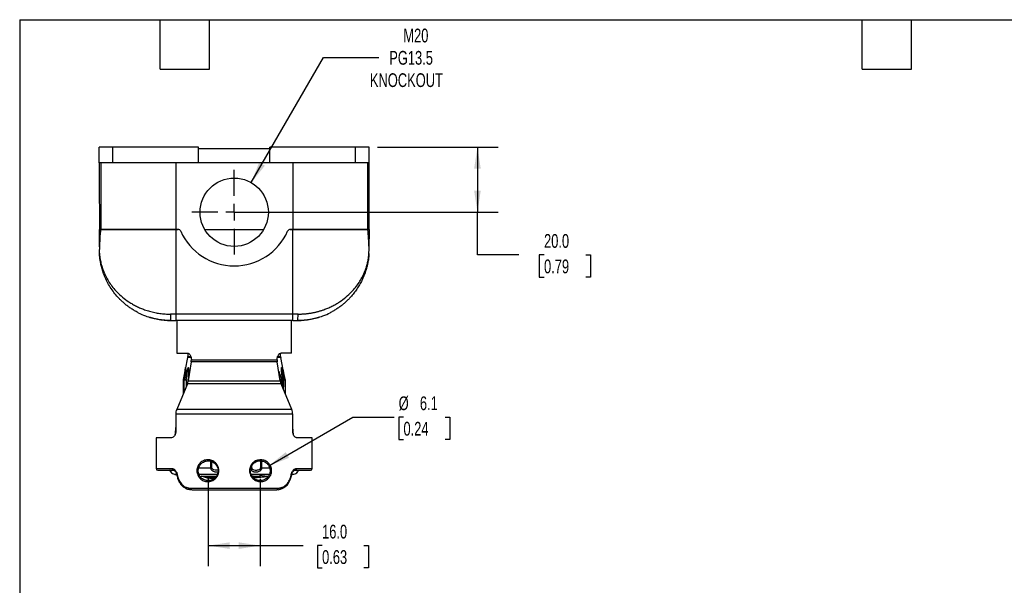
# Model space of a CAD drawing. Header units: millimetres. Extents: x 13 to 546, y 13 to 419.
# Tile 13 of 19: x 13 to 316, y 245 to 419. Entities that reach past the tile are written whole.
import ezdxf

# ---------------------------------------------------------------- set-up
doc = ezdxf.new("R2010")
doc.units = ezdxf.units.MM
doc.header["$LTSCALE"] = 2
doc.linetypes.add('SLD-Center', pattern=[19.05, 15.24, -1.27, 1.27, -1.27])
doc.linetypes.add('SLD-Solid', pattern=[0])
doc.layers.add('CENTER', color=40, linetype='SLD-Center')
doc.layers.add('DIMENSIONS', color=140, linetype='SLD-Solid', lineweight=25)
doc.layers.add('TEXT', color=140, linetype='SLD-Solid', lineweight=25)
doc.styles.add('SLDTEXTSTYLE0', font='TXT', dxfattribs={"width": 0.7})
doc.dimstyles.new('SLDDIMSTYLE0', dxfattribs={"dimtxt": 4.316016, "dimasz": 6.604, "dimexe": 0, "dimexo": 0.0625, "dimgap": 1.079004, "dimtad": 0, "dimtih": 1, "dimtoh": 1, "dimrnd": 1e-09, "dimzin": 4, "dimdsep": 46, "dimtxsty": 'SLDTEXTSTYLE0', "dimsah": 1, "dimcen": 0.09, "dimadec": 0, "dimazin": 1, "dimtfac": 1, "dimtofl": 0, "dimtmove": 0, "dimatfit": 3, "dimfxl": 0, "dimfrac": 2, "dimtolj": 1, "dimtzin": 12, "dimarcsym": 0})
doc.dimstyles.new('SLDDIMSTYLE2', dxfattribs={"dimtxt": 4.316016, "dimasz": 6.604, "dimexe": 0, "dimexo": 0.0625, "dimgap": 1.079004, "dimtad": 0, "dimtih": 1, "dimtoh": 1, "dimrnd": 1e-09, "dimzin": 12, "dimdsep": 46, "dimtxsty": 'SLDTEXTSTYLE0', "dimsah": 1, "dimcen": 0, "dimadec": 0, "dimazin": 3, "dimtfac": 1, "dimtofl": 0, "dimtmove": 0, "dimatfit": 3, "dimfxl": 0, "dimfrac": 2, "dimtolj": 1, "dimtzin": 12, "dimarcsym": 0})
doc.dimstyles.new('SLDDIMSTYLE3', dxfattribs={"dimtxt": 4.316016, "dimasz": 6.604, "dimexe": 0, "dimexo": 0.0625, "dimgap": 1.079004, "dimtad": 0, "dimtih": 1, "dimtoh": 1, "dimrnd": 1e-09, "dimzin": 12, "dimdsep": 46, "dimtxsty": 'SLDTEXTSTYLE0', "dimsah": 1, "dimcen": 0, "dimadec": 0, "dimazin": 3, "dimtfac": 1, "dimtofl": 0, "dimtmove": 0, "dimatfit": 3, "dimfxl": 0, "dimfrac": 2, "dimtolj": 1, "dimtzin": 12, "dimarcsym": 0})

# ---------------------------------------------------------------- blocks, each defined once
blk = doc.blocks.new('_D_7')
at = {"layer": 'DIMENSIONS'}
for p, q in [((83.92, 369.02), (106.12, 407.47)), ((106.12, 407.47), (123.18, 407.47))]:
    blk.add_line(p, q, dxfattribs=at)
blk.add_solid([(83.92, 369.02), (88.11, 374.23), (86.35, 375.25)], dxfattribs=at)
at = {"layer": 'DIMENSIONS', "char_height": 4.233, "attachment_point": 1, "style": 'SLDTEXTSTYLE0'}
for s, insert in [('M20', (130.69, 416.36)), ('PG13.5', (126.36, 409.5)), ('KNOCKOUT', (120.41, 402.64))]:
    blk.add_mtext(s, dxfattribs=dict(at, insert=insert))
blk = doc.blocks.new('_D_8')
at = {"layer": 'DIMENSIONS'}
for p, q in [((122.71, 379.93), (159.84, 379.93)), ((153.49, 379.93), (153.49, 359.93)), ((81.21, 359.93), (159.84, 359.93)), ((153.49, 346.79), (153.49, 359.93)), ((166.19, 346.79), (153.49, 346.79)), ((173.97, 346.79), (172.52, 346.79)), ((172.52, 346.79), (172.52, 339.93)), ((186.79, 346.79), (188.24, 346.79)), ((188.24, 346.79), (188.24, 339.93)), ((172.52, 339.93), (173.97, 339.93)), ((188.24, 339.93), (186.79, 339.93))]:
    blk.add_line(p, q, dxfattribs=at)
for points in [[(153.49, 379.93), (152.47, 373.32), (154.5, 373.32)], [(153.49, 359.93), (154.5, 366.53), (152.47, 366.53)]]:
    blk.add_solid(points, dxfattribs=at)
at = {"layer": 'DIMENSIONS', "char_height": 4.233, "attachment_point": 1, "style": 'SLDTEXTSTYLE0'}
for s, insert in [('20.0', (173.97, 353.22)), ('0.79', (173.97, 345.39))]:
    blk.add_mtext(s, dxfattribs=dict(at, insert=insert))
blk = doc.blocks.new('_D_9')
at = {"layer": 'DIMENSIONS'}
for p, q in [((70.67, 277.94), (70.67, 251.11)), ((86.67, 277.94), (86.67, 251.11)), ((70.67, 257.46), (86.67, 257.46)), ((86.67, 257.46), (99.86, 257.46)), ((105.7, 257.46), (104.25, 257.46)), ((104.25, 257.46), (104.25, 250.6)), ((118.53, 257.46), (119.98, 257.46)), ((119.98, 257.46), (119.98, 250.6)), ((104.25, 250.6), (105.7, 250.6)), ((119.98, 250.6), (118.53, 250.6))]:
    blk.add_line(p, q, dxfattribs=at)
for points in [[(70.67, 257.46), (77.28, 256.44), (77.28, 258.47)], [(86.67, 257.46), (80.07, 258.47), (80.07, 256.44)]]:
    blk.add_solid(points, dxfattribs=at)
at = {"layer": 'DIMENSIONS', "char_height": 4.233, "attachment_point": 1, "style": 'SLDTEXTSTYLE0'}
for s, insert in [('16.0', (105.7, 263.88)), ('0.63', (105.7, 256.06))]:
    blk.add_mtext(s, dxfattribs=dict(at, insert=insert))
blk = doc.blocks.new('_D_10')
at = {"layer": 'DIMENSIONS'}
for p, q in [((89.32, 282), (115.13, 296.9)), ((115.13, 296.9), (127.83, 296.9)), ((130.73, 296.9), (129.28, 296.9)), ((129.28, 296.9), (129.28, 290.04)), ((143.55, 296.9), (145, 296.9)), ((145, 296.9), (145, 290.04)), ((129.28, 290.04), (130.73, 290.04)), ((145, 290.04), (143.55, 290.04))]:
    blk.add_line(p, q, dxfattribs=at)
blk.add_solid([(89.32, 282), (95.54, 284.42), (94.53, 286.18)], dxfattribs=at)
at = {"layer": 'DIMENSIONS', "char_height": 4.233, "attachment_point": 1, "style": 'SLDTEXTSTYLE0'}
for s, insert in [('%%c', (129.26, 303.33)), ('6.1', (135.78, 303.33)), ('0.24', (130.73, 295.5))]:
    blk.add_mtext(s, dxfattribs=dict(at, insert=insert))
blk = doc.blocks.new('SW_CENTERMARKSYMBOL_9')
at = {"layer": 'CENTER', "color": 0}
for p, q in [((0, 5.08), (0, 13.04)), ((-5.08, 0), (-13.04, 0)), ((0, 0), (-2.54, 0)), ((0, 0), (0, 2.54)), ((0, 0), (0, -2.54)), ((0, 0), (2.54, 0)), ((5.08, 0), (13.04, 0)), ((0, -5.08), (0, -13.04))]:
    blk.add_line(p, q, dxfattribs=at)

msp = doc.modelspace()

# ---------------------------------------------------------------- linework, layer by layer
for p, q in [((37.174, 375.126), (37.174, 379.926)), ((41.374, 379.926), (37.174, 379.926)), ((41.374, 375.126), (41.374, 379.926)), ((67.674, 379.926), (41.374, 379.926)), ((67.674, 375.126), (67.674, 379.926)), ((89.674, 379.426), (67.674, 379.426)), ((89.674, 375.126), (89.674, 379.926)), ((115.974, 379.926), (89.674, 379.926)), ((115.974, 375.126), (115.974, 379.926)), ((120.174, 379.926), (115.974, 379.926)), ((120.174, 375.126), (120.174, 379.926)), ((41.374, 375.126), (37.174, 375.126)), ((37.661, 375.126), (37.661, 354.626)), ((67.674, 375.126), (41.374, 375.126)), ((60.674, 375.126), (60.674, 354.626)), ((89.674, 375.126), (67.674, 375.126)), ((115.974, 375.126), (89.674, 375.126)), ((96.674, 375.126), (96.674, 354.626)), ((120.174, 375.126), (115.974, 375.126)), ((119.687, 375.126), (119.687, 354.626)), ((37.208, 354.626), (37.661, 354.626)), ((37.209, 354.093), (37.208, 354.626)), ((37.661, 354.626), (60.674, 354.626)), ((60.674, 354.626), (37.661, 354.626)), ((60.674, 354.626), (61.413, 354.626)), ((60.674, 354.626), (60.674, 328.615)), ((61.413, 354.626), (60.674, 354.626)), ((69.61, 354.626), (87.738, 354.626)), ((95.934, 354.626), (96.674, 354.626)), ((96.674, 354.626), (95.934, 354.626)), ((96.674, 354.626), (119.687, 354.626)), ((96.674, 328.615), (96.674, 354.626)), ((119.687, 354.626), (96.674, 354.626)), ((119.687, 354.626), (120.139, 354.626)), ((120.139, 354.626), (120.139, 354.093)), ((37.217, 349.244), (37.209, 354.093)), ((37.209, 354.093), (37.509, 354.093)), ((119.838, 354.093), (120.139, 354.093)), ((120.139, 354.093), (120.13, 349.244)), ((37.216, 347.311), (37.21, 348.475)), ((120.131, 347.311), (120.138, 348.475)), ((37.393, 345.529), (37.485, 344.941)), ((60.674, 328.615), (59.033, 328.615)), ((96.674, 328.615), (60.674, 328.615)), ((60.674, 328.615), (60.674, 326.626)), ((98.314, 328.615), (96.674, 328.615)), ((96.674, 326.626), (96.674, 328.615)), ((59.147, 326.702), (59.174, 326.626)), ((96.674, 326.626), (60.674, 326.626)), ((61.074, 326.626), (61.074, 316.626)), ((96.274, 316.626), (96.274, 326.626)), ((98.174, 326.626), (98.2, 326.702)), ((61.074, 316.626), (64.252, 316.626)), ((64.354, 315.267), (63.579, 311.539)), ((65.365, 315.267), (64.354, 315.267)), ((64.395, 316.586), (64.386, 315.559)), ((64.386, 315.559), (65.308, 315.559)), ((92.993, 315.267), (91.99, 315.267)), ((92.084, 315.559), (92.962, 315.559)), ((92.962, 315.559), (92.953, 316.596)), ((93.768, 311.538), (92.993, 315.267)), ((96.274, 316.626), (93.111, 316.626)), ((65.443, 313.957), (64.505, 308.065)), ((91.923, 313.957), (65.443, 313.957)), ((65.492, 314.626), (65.492, 314.581)), ((65.492, 314.581), (91.874, 314.581)), ((91.874, 314.581), (91.874, 314.626)), ((92.862, 308.065), (91.923, 313.957)), ((93.233, 311.376), (93.232, 311.461)), ((64.272, 307.234), (60.981, 299.305)), ((62.974, 308.329), (62.936, 304.014)), ((62.999, 308.589), (62.974, 308.329)), ((63.158, 308.329), (63.122, 304.463)), ((63.176, 308.329), (63.141, 304.509)), ((63.18, 308.574), (63.158, 308.329)), ((63.16, 308.329), (63.176, 308.329)), ((63.323, 308.329), (63.176, 308.329)), ((63.2, 308.571), (63.207, 308.621)), ((63.207, 308.621), (63.354, 308.621)), ((63.296, 304.883), (63.323, 308.329)), ((63.911, 308.329), (63.898, 306.333)), ((63.913, 308.368), (63.911, 308.329)), ((93.095, 307.234), (64.272, 307.234)), ((64.435, 308.33), (64.43, 307.798)), ((64.444, 308.488), (64.435, 308.33)), ((64.505, 308.065), (92.862, 308.065)), ((96.392, 299.305), (93.095, 307.234)), ((93.422, 308.621), (93.147, 308.621)), ((93.45, 308.329), (93.177, 308.329)), ((93.177, 308.329), (93.186, 307.017)), ((93.422, 308.621), (93.503, 308.504)), ((93.469, 306.334), (93.45, 308.329)), ((93.528, 308.33), (93.514, 308.524)), ((93.548, 306.144), (93.528, 308.33)), ((93.831, 305.463), (93.812, 308.329)), ((94.342, 308.621), (94.276, 308.621)), ((94.373, 308.329), (94.307, 308.329)), ((94.307, 308.329), (94.341, 304.238)), ((94.373, 308.329), (94.348, 308.589)), ((94.411, 304.068), (94.373, 308.329)), ((94.412, 304.068), (94.373, 308.329)), ((60.699, 297.851), (60.699, 292.626)), ((96.674, 297.851), (60.699, 297.851)), ((96.392, 299.305), (60.981, 299.305)), ((96.674, 292.626), (96.674, 297.851)), ((60.699, 294.239), (60.396, 291.355)), ((96.942, 291.446), (96.674, 294.001)), ((54.674, 290.626), (54.674, 281.126)), ((59.436, 290.626), (54.674, 290.626)), ((102.674, 290.626), (97.934, 290.626)), ((102.674, 281.126), (102.674, 290.626)), ((71.534, 281.335), (71.534, 283.389)), ((71.827, 281.335), (71.827, 283.294)), ((84.091, 281.335), (84.091, 282.074)), ((86.801, 283.52), (86.801, 281.335)), ((87.089, 283.497), (87.089, 281.335)), ((54.674, 281.126), (59.567, 281.126)), ((60.173, 280.572), (59.965, 280.626)), ((60.283, 279.396), (60.294, 279.396)), ((60.294, 279.396), (60.916, 279.396)), ((67.722, 281.335), (71.534, 281.335)), ((67.831, 279.396), (73.503, 279.396)), ((69.61, 278.802), (71.135, 278.35)), ((83.815, 281.335), (83.815, 281.503)), ((83.835, 279.396), (89.551, 279.396)), ((84.392, 278.759), (84.16, 278.755)), ((84.392, 278.457), (84.392, 278.759)), ((85.061, 278.526), (88.491, 278.828)), ((85.061, 278.351), (85.061, 278.653)), ((87.089, 281.335), (89.585, 281.335)), ((96.262, 279.21), (97.013, 279.391)), ((96.437, 279.396), (97.064, 279.396)), ((97.405, 280.626), (97.197, 280.572)), ((97.803, 281.126), (102.674, 281.126)), ((71.135, 278.35), (71.135, 278.049)), ((89.053, 278.575), (84.757, 278.198)), ((65.632, 274.626), (65.164, 274.672)), ((65.355, 275.126), (92.024, 275.126)), ((91.746, 274.626), (92.386, 274.688)), ((92.221, 274.673), (91.746, 274.626))]:
    msp.add_line(p, q)
at = {"flags": 128}
msp.add_lwpolyline([(63.579, 311.539), (63.666, 311.941), (63.705, 312.094), (63.72, 312.143), (63.73, 312.159), (63.734, 312.143), (63.733, 312.095), (63.719, 311.939), (63.666, 311.525), (63.528, 310.591), (63.207, 308.621), (63.207, 308.621)], dxfattribs=at)
msp.add_circle((78.674, 359.926), 10.5)
for centre, radius, start, end in [((61.413, 353.726), 0.9, 24.04208, 90), ((95.934, 353.726), 0.9, 90, 155.95792), ((78.674, 361.426), 18, 204.04208, 335.95792), ((39.216, 347.323), 2, 180.33333, 183.73697), ((118.131, 347.323), 2, 356.26303, 359.66667), ((62.886, 315.572), 1.5, 348.25, 359.5), ((94.462, 315.572), 1.5, 180.5, 191.75), ((55.174, 281.126), 0.5, 180, 270), ((60.774, 281.335), 2, 217.42403, 255.80602), ((96.574, 281.335), 2, 284.19398, 322.54688), ((102.174, 281.126), 0.5, 270, 0)]:
    msp.add_arc(centre, radius, start, end)
for points, knots in [([(37.174, 375.126), (37.177, 373.398), (37.18, 371.67), (37.185, 368.215), (37.188, 366.488), (37.194, 363.037), (37.197, 361.312), (37.201, 358.733), (37.203, 357.874), (37.205, 356.594), (37.205, 356.168), (37.207, 355.537), (37.207, 355.328), (37.207, 355.024), (37.208, 354.923), (37.208, 354.783), (37.208, 354.738), (37.208, 354.66), (37.208, 354.626), (37.208, 354.626)], [0, 0, 0, 0, 0.25, 0.25, 0.5, 0.5, 0.75, 0.75, 0.875, 0.875, 0.9375, 0.9375, 0.96875, 0.96875, 0.984375, 0.984375, 0.9921875, 0.9921875, 1, 1, 1, 1]), ([(120.139, 354.626), (120.139, 354.626), (120.139, 354.661), (120.14, 354.74), (120.14, 354.786), (120.14, 354.928), (120.14, 355.028), (120.141, 355.333), (120.141, 355.543), (120.142, 356.173), (120.143, 356.599), (120.145, 357.88), (120.146, 358.739), (120.151, 361.317), (120.153, 363.04), (120.159, 366.49), (120.162, 368.217), (120.168, 371.671), (120.171, 373.398), (120.174, 375.126)], [0, 0, 0, 0, 0.0078125, 0.0078125, 0.015625, 0.015625, 0.03125, 0.03125, 0.0625, 0.0625, 0.125, 0.125, 0.25, 0.25, 0.5, 0.5, 0.75, 0.75, 1, 1, 1, 1]), ([(37.661, 354.626), (37.625, 354.626), (37.593, 354.576), (37.54, 354.39), (37.52, 354.254), (37.509, 354.093)], [0, 0, 0, 0, 0.5, 0.5, 1, 1, 1, 1]), ([(119.838, 354.093), (119.827, 354.254), (119.807, 354.389), (119.755, 354.576), (119.722, 354.626), (119.687, 354.626)], [0, 0, 0, 0, 0.5, 0.5, 1, 1, 1, 1]), ([(37.509, 354.093), (37.435, 353.03), (37.359, 352.033), (37.244, 350.16), (37.205, 349.285), (37.21, 348.475)], [0, 0, 0, 0, 0.5, 0.5, 1, 1, 1, 1]), ([(120.138, 348.475), (120.143, 349.285), (120.103, 350.16), (119.989, 352.033), (119.913, 353.03), (119.838, 354.093)], [0, 0, 0, 0, 0.5, 0.5, 1, 1, 1, 1]), ([(37.216, 347.311), (37.216, 347.31), (37.216, 347.308), (37.218, 347.292), (37.219, 347.267), (37.222, 347.232), (37.225, 347.187), (37.23, 347.132), (37.235, 347.067), (37.242, 346.992), (37.255, 346.842), (37.281, 346.581), (37.328, 346.199), (37.392, 345.748), (37.482, 345.227), (37.613, 344.579), (37.795, 343.839), (38.023, 343.057), (38.293, 342.26), (38.913, 340.676), (39.889, 338.819), (41.32, 336.836), (42.666, 335.296), (44.279, 333.794), (45.951, 332.553), (47.415, 331.654), (48.617, 331.013), (49.847, 330.45), (50.942, 330.024), (51.883, 329.709), (52.659, 329.478), (53.442, 329.275), (54.231, 329.099), (55.025, 328.95), (55.823, 328.827), (56.624, 328.732), (57.426, 328.665), (58.229, 328.623), (58.766, 328.617), (59.033, 328.615)], [0, 0, 0, 0, 0.00287326, 0.00587063, 0.00900997, 0.01230685, 0.0157747, 0.01942507, 0.02326785, 0.02731153, 0.0315634, 0.04566843, 0.06258868, 0.07954515, 0.10011002, 0.12428642, 0.15504697, 0.18585197, 0.21467134, 0.24741304, 0.37081294, 0.43486686, 0.49475921, 0.57126794, 0.6425449, 0.68225557, 0.72075779, 0.75811409, 0.79439286, 0.81591038, 0.8371635, 0.85817056, 0.87895055, 0.89952308, 0.91990837, 0.9401272, 0.96020085, 0.98015107, 1, 1, 1, 1]), ([(49.058, 329.098), (48.883, 329.188), (48.367, 329.451), (47.549, 329.939), (46.597, 330.563), (45.708, 331.218), (44.874, 331.897), (44.094, 332.596), (43.338, 333.342), (42.41, 334.352), (41.353, 335.675), (40.282, 337.297), (39.361, 339), (38.762, 340.381), (38.375, 341.445), (38.144, 342.15), (37.938, 342.861), (37.76, 343.563), (37.63, 344.159), (37.536, 344.641), (37.471, 345.015), (37.417, 345.359), (37.372, 345.674), (37.333, 345.976), (37.301, 346.262), (37.274, 346.523), (37.254, 346.744), (37.24, 346.922), (37.229, 347.065), (37.222, 347.17), (37.221, 347.185), (37.221, 347.193)], [0, 0, 0, 0, 0.02206947, 0.06475965, 0.10855664, 0.15349875, 0.19460447, 0.23686578, 0.2803031, 0.32493525, 0.40759645, 0.49521039, 0.57745722, 0.66473292, 0.69854854, 0.73231605, 0.7670064, 0.80121752, 0.8335146, 0.85288557, 0.87097919, 0.88779717, 0.90334162, 0.91761523, 0.93321178, 0.94710128, 0.95930591, 0.97029079, 0.97986552, 0.99050973, 1, 1, 1, 1]), ([(98.314, 328.615), (98.455, 328.616), (98.737, 328.617), (99.159, 328.629), (99.582, 328.647), (100.004, 328.674), (100.426, 328.707), (100.848, 328.749), (101.269, 328.798), (101.69, 328.854), (102.11, 328.918), (102.529, 328.989), (102.946, 329.068), (103.363, 329.154), (103.778, 329.248), (104.191, 329.349), (104.603, 329.458), (105.013, 329.574), (105.42, 329.698), (105.826, 329.83), (106.523, 330.07), (107.501, 330.45), (108.731, 331.014), (109.933, 331.654), (111.397, 332.554), (113.07, 333.795), (114.682, 335.296), (116.028, 336.837), (117.084, 338.3), (118.002, 339.854), (118.616, 341.146), (119.044, 342.232), (119.351, 343.128), (119.597, 343.997), (119.75, 344.659), (119.845, 345.127), (119.916, 345.51), (119.982, 345.93), (120.033, 346.307), (120.072, 346.636), (120.097, 346.894), (120.112, 347.066), (120.121, 347.174), (120.127, 347.252), (120.131, 347.302), (120.131, 347.308), (120.131, 347.311)], [0, 0, 0, 0, 0.0104363, 0.0208978, 0.0313876, 0.041909, 0.0524653, 0.0630595, 0.0736949, 0.0843745, 0.0951014, 0.1058787, 0.1167094, 0.1275963, 0.1385424, 0.1495506, 0.1606236, 0.1717642, 0.1829752, 0.1942591, 0.2056186, 0.2418948, 0.27925, 0.3177525, 0.3574647, 0.4287469, 0.5052718, 0.5650711, 0.6292074, 0.6877361, 0.752687, 0.7816686, 0.814436, 0.8566383, 0.8822671, 0.8913158, 0.9107891, 0.9274791, 0.9413889, 0.9566354, 0.9694718, 0.9766833, 0.9832849, 0.9893257, 0.9948699, 1, 1, 1, 1]), ([(120.127, 347.193), (120.126, 347.185), (120.125, 347.17), (120.118, 347.065), (120.108, 346.922), (120.078, 346.551), (120.007, 345.862), (119.859, 344.873), (119.658, 343.849), (119.397, 342.801), (119.088, 341.771), (118.674, 340.605), (118.136, 339.337), (117.439, 337.967), (116.642, 336.637), (115.741, 335.352), (114.847, 334.253), (114.011, 333.343), (113.255, 332.598), (112.475, 331.898), (111.641, 331.219), (110.751, 330.564), (109.8, 329.94), (108.981, 329.451), (108.464, 329.187), (108.287, 329.096)], [0, 0, 0, 0, 0.0094905, 0.0201372, 0.029708, 0.0406895, 0.088124, 0.1348323, 0.1863362, 0.2357953, 0.2858157, 0.3350922, 0.4053074, 0.4723055, 0.5402547, 0.6091607, 0.6749078, 0.7195436, 0.7629831, 0.8052449, 0.8463495, 0.8912863, 0.9350809, 0.9777717, 1, 1, 1, 1]), ([(119.862, 344.939), (119.866, 344.964), (119.902, 345.161), (119.946, 345.436), (119.98, 345.719), (119.985, 345.762)], [0, 0, 0, 0, 0.1102462, 0.8642899, 1, 1, 1, 1]), ([(37.763, 343.569), (37.772, 343.531), (37.794, 343.439), (37.794, 343.437), (37.795, 343.436)], [0, 0, 0, 0, 0.4030744, 1, 1, 1, 1]), ([(119.553, 343.436), (119.552, 343.433), (119.547, 343.413), (119.569, 343.504), (119.6, 343.631), (119.632, 343.778), (119.64, 343.813)], [0, 0, 0, 0, 0.07303552, 0.47344568, 0.87386117, 1, 1, 1, 1]), ([(49.02, 329.121), (49.062, 329.097), (49.785, 328.674), (51.187, 328.109), (53.188, 327.437), (55.106, 327.002), (57.099, 326.715), (58.463, 326.682), (59.147, 326.666)], [0, 0, 0, 0, 0.0147833, 0.2581246, 0.4418584, 0.6269332, 0.813082, 1, 1, 1, 1]), ([(59.174, 326.626), (58.99, 326.628), (58.623, 326.63), (58, 326.655), (57.346, 326.699), (56.674, 326.765), (56.005, 326.853), (55.353, 326.958), (54.735, 327.076), (54.164, 327.202), (53.661, 327.327), (53.24, 327.441), (52.919, 327.534), (52.715, 327.596), (52.626, 327.623), (52.639, 327.619), (52.643, 327.618)], [0, 0, 0, 0, 0.0739874, 0.1479719, 0.2219637, 0.2959588, 0.3699247, 0.4438992, 0.5192497, 0.5946047, 0.6716933, 0.7487724, 0.8255205, 0.9022518, 0.9761357, 1, 1, 1, 1]), ([(59.033, 328.615), (59.035, 328.353), (59.04, 327.831), (59.072, 327.181), (59.111, 326.775), (59.138, 326.72), (59.147, 326.702)], [0, 0, 0, 0, 0.2855434, 0.5710869, 0.8566303, 1, 1, 1, 1]), ([(104.705, 327.618), (104.705, 327.618), (104.705, 327.618), (104.58, 327.58), (104.357, 327.513), (104.032, 327.42), (103.616, 327.309), (103.115, 327.186), (102.535, 327.06), (101.895, 326.94), (101.216, 326.834), (100.521, 326.749), (99.836, 326.686), (99.18, 326.647), (98.622, 326.629), (98.307, 326.627), (98.174, 326.626)], [0, 0, 0, 0, 0.050013, 0.1217173, 0.1934326, 0.2661113, 0.3388015, 0.4143764, 0.4899522, 0.5672377, 0.6445136, 0.7208076, 0.7970947, 0.8715241, 0.9459548, 1, 1, 1, 1]), ([(98.2, 326.702), (98.21, 326.72), (98.237, 326.775), (98.275, 327.181), (98.308, 327.831), (98.312, 328.353), (98.314, 328.615)], [0, 0, 0, 0, 0.1433722, 0.4289148, 0.7144574, 1, 1, 1, 1]), ([(98.201, 326.666), (98.884, 326.682), (100.248, 326.715), (102.24, 327.001), (104.158, 327.437), (106.159, 328.109), (107.56, 328.673), (108.283, 329.095), (108.325, 329.12)], [0, 0, 0, 0, 0.1869201, 0.3730719, 0.5581504, 0.7418876, 0.985231, 1, 1, 1, 1]), ([(64.252, 316.626), (64.328, 316.626), (64.404, 316.614), (64.555, 316.563), (64.631, 316.525), (64.779, 316.425), (64.85, 316.364), (64.986, 316.219), (65.051, 316.135), (65.228, 315.858), (65.325, 315.635), (65.457, 315.154), (65.492, 314.891), (65.492, 314.626)], [0, 0, 0, 0, 0.125, 0.125, 0.25, 0.25, 0.375, 0.375, 0.5, 0.5, 0.75, 0.75, 1, 1, 1, 1]), ([(91.874, 314.626), (91.874, 314.759), (91.882, 314.889), (91.916, 315.145), (91.941, 315.272), (92.007, 315.514), (92.047, 315.629), (92.141, 315.846), (92.196, 315.949), (92.372, 316.226), (92.512, 316.375), (92.804, 316.574), (92.96, 316.626), (93.111, 316.626)], [0, 0, 0, 0, 0.125, 0.125, 0.25, 0.25, 0.375, 0.375, 0.5, 0.5, 0.75, 0.75, 1, 1, 1, 1]), ([(64.595, 308.621), (64.609, 308.772), (64.636, 309.065), (64.67, 309.489), (64.698, 309.883), (64.719, 310.248), (64.737, 310.656), (64.747, 311.084), (64.741, 311.489), (64.718, 311.787), (64.689, 311.964), (64.659, 312.063), (64.624, 312.133), (64.573, 312.171), (64.503, 312.141), (64.435, 312.06), (64.358, 311.931), (64.273, 311.749), (64.164, 311.473), (64.029, 311.083), (63.873, 310.574), (63.708, 309.988), (63.533, 309.332), (63.416, 308.866), (63.354, 308.621)], [0, 0, 0, 0, 0.0559824, 0.1086058, 0.1579046, 0.2039208, 0.2467064, 0.314266, 0.3712103, 0.4112951, 0.4453613, 0.4591646, 0.4722868, 0.5002537, 0.519688, 0.541016, 0.5656378, 0.5945426, 0.6289077, 0.6860025, 0.7536629, 0.8272103, 0.9092591, 1, 1, 1, 1]), ([(94.276, 308.621), (94.241, 308.771), (94.174, 309.063), (94.074, 309.485), (93.979, 309.879), (93.888, 310.244), (93.783, 310.654), (93.668, 311.084), (93.552, 311.479), (93.467, 311.735), (93.411, 311.887), (93.36, 312.01), (93.301, 312.12), (93.244, 312.171), (93.205, 312.14), (93.18, 312.06), (93.163, 311.929), (93.155, 311.748), (93.157, 311.535), (93.165, 311.307), (93.182, 310.997), (93.21, 310.608), (93.254, 310.118), (93.305, 309.628), (93.361, 309.12), (93.402, 308.788), (93.422, 308.621)], [0, 0, 0, 0, 0.0556818, 0.1081452, 0.1574251, 0.2035639, 0.2466131, 0.3146405, 0.3713823, 0.4074486, 0.4271071, 0.4442421, 0.4718435, 0.5000413, 0.5192173, 0.5404634, 0.5651628, 0.5952045, 0.6286245, 0.6578621, 0.6899112, 0.7533555, 0.810263, 0.8766986, 0.9381656, 1, 1, 1, 1]), ([(63.573, 311.508), (63.508, 311.178), (63.32, 310.205), (63.127, 309.232), (62.999, 308.589)], [0, 0, 0, 0, 0.33963779, 1, 1, 1, 1]), ([(63.705, 311.874), (63.703, 311.858), (63.697, 311.788), (63.652, 311.494), (63.492, 310.395), (63.319, 309.388), (63.18, 308.574)], [0, 0, 0, 0, 0.0373748, 0.1618859, 0.3221231, 1, 1, 1, 1]), ([(63.618, 311.261), (63.619, 311.264), (63.635, 311.41), (63.658, 311.615), (63.686, 311.819), (63.697, 311.885), (63.701, 311.903), (63.703, 311.907), (63.704, 311.903), (63.705, 311.895), (63.705, 311.89)], [0, 0, 0, 0, 0.009222, 0.5317819, 0.7559906, 0.8494762, 0.8885479, 0.9246703, 0.960855, 1, 1, 1, 1]), ([(63.913, 308.368), (63.93, 308.497), (63.963, 308.746), (64.012, 309.109), (64.059, 309.449), (64.104, 309.765), (64.146, 310.057), (64.21, 310.476), (64.288, 310.964), (64.383, 311.459), (64.454, 311.754), (64.502, 311.873), (64.524, 311.901), (64.537, 311.907), (64.549, 311.902), (64.563, 311.884), (64.583, 311.821), (64.602, 311.65), (64.613, 311.391), (64.615, 311.135), (64.613, 310.981), (64.612, 310.932)], [0, 0, 0, 0, 0.0800064, 0.1552524, 0.2257423, 0.2914815, 0.3524767, 0.4087362, 0.5536152, 0.6595364, 0.7280714, 0.7500842, 0.7589015, 0.766943, 0.7736713, 0.7808084, 0.7974865, 0.835213, 0.9021962, 0.969066, 1, 1, 1, 1]), ([(64.613, 310.945), (64.613, 310.939), (64.613, 310.901), (64.61, 310.67), (64.576, 309.897), (64.503, 309.11), (64.444, 308.49)], [0, 0, 0, 0, 0.0141153, 0.089948, 0.2831176, 1, 1, 1, 1]), ([(92.389, 311.036), (92.444, 310.888), (92.551, 310.602), (92.699, 310.152), (92.845, 309.682), (92.996, 309.167), (93.095, 308.808), (93.147, 308.621)], [0, 0, 0, 0, 0.1910172, 0.3691691, 0.5631894, 0.7733861, 1, 1, 1, 1]), ([(93.232, 311.461), (93.232, 311.475), (93.231, 311.558), (93.233, 311.692), (93.24, 311.828), (93.252, 311.887), (93.26, 311.903), (93.267, 311.906), (93.274, 311.902), (93.285, 311.887), (93.309, 311.827), (93.35, 311.654), (93.398, 311.391), (93.45, 311.07), (93.503, 310.719), (93.579, 310.18), (93.683, 309.39), (93.764, 308.732), (93.809, 308.368)], [0, 0, 0, 0, 0.0103599, 0.0609997, 0.1038564, 0.1205217, 0.1276268, 0.1343018, 0.1411423, 0.1483188, 0.1647125, 0.2102476, 0.287188, 0.3615512, 0.4427554, 0.5385475, 0.7446752, 1, 1, 1, 1]), ([(93.514, 308.524), (93.471, 308.858), (93.386, 309.518), (93.273, 310.497), (93.245, 311.131), (93.232, 311.439)], [0, 0, 0, 0, 0.3451099, 0.6811945, 1, 1, 1, 1]), ([(94.168, 308.574), (94.031, 309.372), (93.861, 310.357), (93.71, 311.389), (93.688, 311.542), (93.685, 311.556)], [0, 0, 0, 0, 0.7934693, 0.9810331, 1, 1, 1, 1]), ([(94.342, 308.621), (94.215, 309.276), (94.023, 310.262), (93.829, 311.259), (93.769, 311.533), (93.768, 311.538)], [0, 0, 0, 0, 0.6601218, 0.9933177, 1, 1, 1, 1]), ([(94.348, 308.589), (94.221, 309.232), (94.028, 310.206), (93.839, 311.178), (93.775, 311.509)], [0, 0, 0, 0, 0.6603364, 1, 1, 1, 1]), ([(62.974, 308.329), (62.973, 308.329), (62.972, 308.33), (63.041, 308.33), (63.104, 308.33), (63.156, 308.329), (63.158, 308.329)], [0, 0, 0, 0, 0.33012592, 0.6603875, 0.99064909, 1, 1, 1, 1]), ([(63.168, 308.449), (63.119, 308.474), (62.989, 308.541), (62.999, 308.59), (63.005, 308.621)], [0, 0, 0, 0, 0.3763618, 1, 1, 1, 1]), ([(63.207, 308.621), (63.198, 308.573), (63.181, 308.476), (63.178, 308.378), (63.176, 308.329)], [0, 0, 0, 0, 0.5002984, 1, 1, 1, 1]), ([(63.323, 308.329), (63.324, 308.378), (63.327, 308.476), (63.345, 308.573), (63.354, 308.621)], [0, 0, 0, 0, 0.4997016, 1, 1, 1, 1]), ([(64.44, 308.33), (64.439, 308.33), (64.433, 308.33), (64.47, 308.33), (64.535, 308.329), (64.568, 308.329)], [0, 0, 0, 0, 0.115897, 0.5580393, 1, 1, 1, 1]), ([(64.468, 308.486), (64.461, 308.498), (64.434, 308.552), (64.524, 308.591), (64.595, 308.621)], [0, 0, 0, 0, 0.2287869, 1, 1, 1, 1]), ([(92.796, 308.483), (92.836, 308.496), (93.004, 308.551), (93.085, 308.591), (93.147, 308.621)], [0, 0, 0, 0, 0.24357963, 1, 1, 1, 1]), ([(92.82, 308.33), (92.842, 308.33), (92.933, 308.33), (93.061, 308.33), (93.138, 308.329), (93.177, 308.329)], [0, 0, 0, 0, 0.1398424, 0.5700096, 1, 1, 1, 1]), ([(93.147, 308.621), (93.155, 308.573), (93.172, 308.476), (93.176, 308.378), (93.177, 308.329)], [0, 0, 0, 0, 0.5002984, 1, 1, 1, 1]), ([(93.45, 308.329), (93.449, 308.378), (93.446, 308.476), (93.43, 308.573), (93.422, 308.621)], [0, 0, 0, 0, 0.4997016, 1, 1, 1, 1]), ([(93.45, 308.329), (93.476, 308.329), (93.522, 308.33), (93.523, 308.33), (93.524, 308.33)], [0, 0, 0, 0, 0.5589682, 1, 1, 1, 1]), ([(94.276, 308.621), (94.285, 308.573), (94.302, 308.476), (94.306, 308.378), (94.307, 308.329)], [0, 0, 0, 0, 0.5002984, 1, 1, 1, 1]), ([(94.373, 308.329), (94.372, 308.378), (94.369, 308.476), (94.351, 308.573), (94.342, 308.621)], [0, 0, 0, 0, 0.4997016, 1, 1, 1, 1]), ([(60.981, 299.305), (60.888, 299.082), (60.818, 298.848), (60.723, 298.36), (60.699, 298.106), (60.699, 297.851)], [0, 0, 0, 0, 0.5, 0.5, 1, 1, 1, 1]), ([(96.674, 297.851), (96.674, 298.106), (96.65, 298.355), (96.555, 298.843), (96.484, 299.082), (96.392, 299.305)], [0, 0, 0, 0, 0.5, 0.5, 1, 1, 1, 1]), ([(60.699, 292.626), (60.699, 292.494), (60.69, 292.364), (60.657, 292.109), (60.631, 291.982), (60.565, 291.74), (60.525, 291.625), (60.43, 291.407), (60.375, 291.304), (60.197, 291.028), (60.055, 290.879), (59.755, 290.679), (59.594, 290.626), (59.436, 290.626)], [0, 0, 0, 0, 0.125, 0.125, 0.25, 0.25, 0.375, 0.375, 0.5, 0.5, 0.75, 0.75, 1, 1, 1, 1]), ([(97.934, 290.626), (97.855, 290.626), (97.777, 290.639), (97.621, 290.69), (97.543, 290.728), (97.392, 290.828), (97.32, 290.89), (97.182, 291.034), (97.116, 291.119), (96.938, 291.395), (96.84, 291.618), (96.709, 292.1), (96.674, 292.362), (96.674, 292.626)], [0, 0, 0, 0, 0.125, 0.125, 0.25, 0.25, 0.375, 0.375, 0.5, 0.5, 0.75, 0.75, 1, 1, 1, 1]), ([(67.18, 280.476), (67.18, 280.703), (67.229, 281.157), (67.433, 281.798), (67.754, 282.381), (68.177, 282.877), (68.682, 283.284), (69.252, 283.582), (69.867, 283.774), (70.51, 283.847), (71.16, 283.799), (71.797, 283.622), (72.395, 283.326), (72.932, 282.916), (73.377, 282.403), (73.711, 281.808), (73.917, 281.156), (73.989, 280.476), (73.918, 279.796), (73.711, 279.145), (73.376, 278.551), (72.932, 278.039), (72.398, 277.626), (71.799, 277.331), (71.16, 277.155), (70.509, 277.107), (69.865, 277.179), (69.251, 277.37), (68.682, 277.669), (68.177, 278.076), (67.754, 278.572), (67.432, 279.155), (67.229, 279.796), (67.18, 280.25), (67.18, 280.476)], [0, 0, 0, 0, 0.0310161, 0.0621132, 0.0928497, 0.1244471, 0.1555749, 0.18719, 0.2187284, 0.2500628, 0.2815886, 0.312818, 0.3442167, 0.3755132, 0.4067275, 0.4378792, 0.4689596, 0.4999882, 0.5310298, 0.5621171, 0.5932483, 0.6244657, 0.6555482, 0.6871102, 0.7183934, 0.7499922, 0.7813141, 0.8128285, 0.844389, 0.875532, 0.9071712, 0.9378943, 0.968986, 1, 1, 1, 1]), ([(67.624, 280.476), (67.624, 280.273), (67.666, 279.854), (67.85, 279.273), (68.146, 278.734), (68.513, 278.3), (68.978, 277.919), (69.496, 277.64), (70.086, 277.465), (70.673, 277.407), (71.257, 277.464), (71.823, 277.631), (72.347, 277.903), (72.967, 278.398), (73.555, 279.246), (73.782, 280.347), (73.646, 281.316), (73.312, 282.077), (72.843, 282.659), (72.314, 283.071), (71.783, 283.338), (71.209, 283.498), (70.624, 283.545), (70.039, 283.478), (69.459, 283.297), (68.95, 283.015), (68.493, 282.634), (68.134, 282.201), (67.845, 281.667), (67.665, 281.091), (67.624, 280.678), (67.624, 280.476)], [0, 0, 0, 0, 0.0306692, 0.0629862, 0.0925658, 0.1263728, 0.153204, 0.1901224, 0.2220089, 0.253853, 0.2857855, 0.3158515, 0.3470788, 0.3775285, 0.4376865, 0.4997619, 0.5422003, 0.5835538, 0.6239963, 0.6550365, 0.6865145, 0.71643, 0.7491719, 0.7806258, 0.8121704, 0.8484522, 0.8751813, 0.9085723, 0.9377675, 0.9696514, 1, 1, 1, 1]), ([(83.383, 280.476), (83.383, 280.703), (83.43, 281.156), (83.636, 281.807), (83.971, 282.402), (84.415, 282.914), (84.948, 283.327), (85.547, 283.619), (86.185, 283.794), (86.837, 283.846), (87.483, 283.78), (88.099, 283.589), (88.666, 283.287), (89.17, 282.879), (89.593, 282.381), (89.915, 281.798), (90.121, 281.157), (90.188, 280.476), (90.117, 279.799), (89.917, 279.152), (89.592, 278.571), (89.169, 278.075), (88.666, 277.669), (88.099, 277.369), (87.483, 277.179), (86.838, 277.111), (86.187, 277.161), (85.548, 277.334), (84.949, 277.624), (84.416, 278.036), (83.972, 278.549), (83.636, 279.145), (83.43, 279.797), (83.383, 280.25), (83.383, 280.476)], [0, 0, 0, 0, 0.03100995, 0.06204918, 0.09323576, 0.12454047, 0.1554941, 0.1870013, 0.21825035, 0.24985412, 0.28138833, 0.31285053, 0.34436272, 0.37562676, 0.40717273, 0.43790329, 0.46924721, 0.49999491, 0.53101882, 0.56211501, 0.59326349, 0.62448858, 0.65570012, 0.68717457, 0.71859321, 0.75011118, 0.78173578, 0.81292651, 0.84441194, 0.87534576, 0.90668211, 0.93791534, 0.96898315, 1, 1, 1, 1]), ([(83.624, 280.476), (83.624, 280.068), (83.751, 279.45), (84.144, 278.737), (84.534, 278.276), (85.002, 277.903), (85.703, 277.538), (86.311, 277.423), (86.906, 277.428), (87.311, 277.475), (87.863, 277.648), (88.373, 277.922), (88.836, 278.297), (89.214, 278.754), (89.503, 279.287), (89.682, 279.861), (89.744, 280.476), (89.682, 281.094), (89.502, 281.67), (89.212, 282.203), (88.833, 282.658), (88.372, 283.032), (87.863, 283.305), (87.31, 283.478), (86.542, 283.567), (85.745, 283.43), (85.03, 283.069), (84.553, 282.696), (84.155, 282.232), (83.754, 281.514), (83.624, 280.889), (83.624, 280.476)], [0, 0, 0, 0, 0.0610813, 0.0925372, 0.1228258, 0.152934, 0.1843436, 0.2461138, 0.2491246, 0.2806754, 0.3122144, 0.3437368, 0.3751988, 0.4088301, 0.4378432, 0.4694031, 0.500118, 0.5305202, 0.5623418, 0.5918105, 0.6248832, 0.6563541, 0.6879114, 0.7194593, 0.7509849, 0.8135136, 0.8453537, 0.8758185, 0.9065393, 0.9382301, 1, 1, 1, 1]), ([(59.188, 280.122), (59.164, 280.154), (59.097, 280.243), (58.978, 280.429), (58.927, 280.613), (58.923, 280.626)], [0, 0, 0, 0, 0.3408611, 0.9501988, 1, 1, 1, 1]), ([(59.026, 280.626), (59.03, 280.613), (59.074, 280.429), (59.185, 280.219), (59.276, 280.045), (59.296, 280.001), (59.261, 280.021), (59.204, 280.1), (59.188, 280.122)], [0, 0, 0, 0, 0.020689, 0.2754912, 0.4979323, 0.7087459, 0.9194457, 1, 1, 1, 1]), ([(59.567, 281.126), (59.595, 281.126), (59.651, 281.124), (59.737, 281.112), (59.822, 281.094), (59.907, 281.067), (59.993, 281.033), (60.134, 280.964), (60.327, 280.836), (60.557, 280.612), (60.763, 280.335), (60.918, 280.044), (61.03, 279.766), (61.109, 279.515), (61.145, 279.339), (61.163, 279.251)], [0, 0, 0, 0, 0.0418229, 0.0835546, 0.1253201, 0.1672441, 0.2094501, 0.2520589, 0.3780226, 0.5028429, 0.6271528, 0.7519263, 0.8352705, 0.9176171, 1, 1, 1, 1]), ([(59.965, 280.626), (59.859, 280.626), (59.758, 280.679), (59.609, 280.867), (59.567, 280.994), (59.567, 281.126)], [0, 0, 0, 0, 0.5, 0.5, 1, 1, 1, 1]), ([(60.162, 280.599), (60.224, 280.565), (60.357, 280.494), (60.612, 280.237), (60.878, 279.799), (60.981, 279.383), (61.035, 279.165)], [0, 0, 0, 0, 0.2103309, 0.4457519, 0.7084383, 1, 1, 1, 1]), ([(60.299, 279.397), (60.403, 279.369), (60.67, 279.295), (60.941, 279.236), (61.107, 279.2)], [0, 0, 0, 0, 0.38780995, 1, 1, 1, 1]), ([(61.035, 279.165), (61.083, 278.932), (61.172, 278.496), (61.385, 277.845), (61.633, 277.273), (61.891, 276.814), (62.105, 276.492), (62.303, 276.23), (62.532, 275.965), (62.822, 275.679), (63.164, 275.405), (63.567, 275.148), (64.03, 274.924), (64.59, 274.734), (65.007, 274.677), (65.228, 274.646)], [0, 0, 0, 0, 0.09741155, 0.1828322, 0.28815223, 0.36579086, 0.41572791, 0.46221642, 0.5142442, 0.57638759, 0.65096949, 0.72036422, 0.80177816, 0.8950961, 1, 1, 1, 1]), ([(61.038, 279.165), (61.042, 279.177), (61.047, 279.196), (61.101, 279.227), (61.142, 279.243), (61.163, 279.251)], [0, 0, 0, 0, 0.4788938, 0.7395495, 1, 1, 1, 1]), ([(61.163, 279.251), (61.177, 279.178), (61.204, 279.032), (61.254, 278.817), (61.31, 278.604), (61.373, 278.395), (61.442, 278.189), (61.519, 277.987), (61.602, 277.787), (61.78, 277.399), (62.091, 276.857), (62.597, 276.242), (63.188, 275.748), (63.746, 275.452), (64.221, 275.283), (64.589, 275.193), (64.967, 275.137), (65.225, 275.13), (65.355, 275.126)], [0, 0, 0, 0, 0.0307467, 0.0614507, 0.0921692, 0.1229597, 0.153879, 0.1849834, 0.2163281, 0.2479671, 0.3727358, 0.4970204, 0.6213462, 0.7475727, 0.8108138, 0.8737061, 0.9366387, 1, 1, 1, 1]), ([(68.559, 278.811), (69.064, 278.807), (70.076, 278.797), (71.631, 278.786), (72.695, 278.781), (73.175, 278.778)], [0, 0, 0, 0, 0.3534448, 0.7080167, 1, 1, 1, 1]), ([(73.679, 280.05), (73.562, 280.033), (73.29, 279.993), (72.822, 280.047), (72.297, 280.213), (71.868, 280.507), (71.641, 280.847), (71.549, 281.11), (71.539, 281.261), (71.534, 281.335)], [0, 0, 0, 0, 0.1329448, 0.3096501, 0.4965534, 0.7098691, 0.8412704, 0.9220088, 1, 1, 1, 1]), ([(73.697, 280.734), (73.551, 280.708), (73.147, 280.635), (72.57, 280.721), (72.105, 280.905), (71.914, 281.083), (71.839, 281.219), (71.831, 281.298), (71.827, 281.335)], [0, 0, 0, 0, 0.2148596, 0.597233, 0.7918449, 0.8931899, 0.9488931, 1, 1, 1, 1]), ([(87.089, 281.335), (87.088, 281.306), (87.087, 281.246), (87.075, 281.158), (87.055, 281.07), (87.027, 280.982), (86.98, 280.867), (86.903, 280.73), (86.761, 280.552), (86.559, 280.375), (86.228, 280.182), (85.8, 280.046), (85.304, 279.996), (84.913, 280.036), (84.624, 280.125), (84.408, 280.228), (84.205, 280.376), (84.053, 280.552), (83.948, 280.73), (83.886, 280.885), (83.845, 281.039), (83.82, 281.186), (83.817, 281.286), (83.815, 281.335)], [0, 0, 0, 0, 0.0178538, 0.0358203, 0.0540054, 0.0725109, 0.0914327, 0.1292425, 0.1673139, 0.2289334, 0.2908355, 0.3981158, 0.499848, 0.6015375, 0.6553754, 0.7093411, 0.7714051, 0.8326957, 0.8707387, 0.9085575, 0.9398162, 0.970141, 1, 1, 1, 1]), ([(84.091, 281.335), (84.091, 281.243), (84.158, 281.072), (84.389, 280.866), (84.868, 280.685), (85.466, 280.652), (86.077, 280.734), (86.456, 280.866), (86.721, 281.073), (86.801, 281.243), (86.801, 281.335)], [0, 0, 0, 0, 0.02751361, 0.05502721, 0.11005442, 0.22010885, 0.27513606, 0.33016327, 0.35767688, 0.38519049, 0.38519049, 0.38519049, 0.38519049]), ([(84.152, 278.77), (84.245, 278.77), (84.657, 278.772), (85.051, 278.773), (85.355, 278.775)], [0, 0, 0, 0, 0.2253288, 1, 1, 1, 1]), ([(85.046, 278.653), (85.049, 278.663), (85.055, 278.692), (84.938, 278.728), (84.717, 278.758), (84.503, 278.758), (84.392, 278.759)], [0, 0, 0, 0, 0.153427, 0.4321212, 0.7068096, 1, 1, 1, 1]), ([(85.355, 278.775), (85.472, 278.775), (85.595, 278.781), (85.846, 278.803), (85.972, 278.819), (86.324, 278.879), (86.523, 278.933), (86.641, 278.99)], [0, 0, 0, 0, 0.25, 0.25, 0.5, 0.5, 1, 1, 1, 1]), ([(86.904, 279.117), (87.427, 279.007), (88.178, 278.849), (88.931, 278.779), (89.159, 278.757)], [0, 0, 0, 0, 0.6980958, 1, 1, 1, 1]), ([(92.024, 275.126), (92.089, 275.127), (92.219, 275.129), (92.412, 275.143), (92.602, 275.165), (92.789, 275.197), (92.973, 275.237), (93.155, 275.287), (93.334, 275.345), (93.685, 275.48), (94.186, 275.747), (94.778, 276.241), (95.287, 276.854), (95.632, 277.457), (95.859, 277.98), (96.004, 278.39), (96.124, 278.813), (96.182, 279.105), (96.211, 279.251)], [0, 0, 0, 0, 0.0318942, 0.0635825, 0.0951123, 0.1265318, 0.1578896, 0.1892349, 0.2206165, 0.2520833, 0.3777422, 0.5029571, 0.6273775, 0.7520992, 0.8147705, 0.8766822, 0.9382758, 1, 1, 1, 1]), ([(92.149, 274.646), (92.393, 274.68), (92.839, 274.742), (93.416, 274.95), (93.854, 275.174), (94.178, 275.386), (94.447, 275.593), (94.772, 275.884), (95.184, 276.343), (95.644, 277.052), (96.076, 277.998), (96.246, 278.758), (96.338, 279.165)], [0, 0, 0, 0, 0.1153909, 0.2120254, 0.2896603, 0.3481998, 0.3948789, 0.4507027, 0.5538646, 0.6800593, 0.8289668, 1, 1, 1, 1]), ([(96.211, 279.251), (96.219, 279.296), (96.236, 279.384), (96.268, 279.513), (96.304, 279.64), (96.345, 279.764), (96.39, 279.885), (96.474, 280.08), (96.609, 280.335), (96.815, 280.612), (97.045, 280.836), (97.265, 280.982), (97.463, 281.07), (97.634, 281.118), (97.747, 281.124), (97.803, 281.126)], [0, 0, 0, 0, 0.0412733, 0.0824088, 0.1235361, 0.1647853, 0.206285, 0.2481617, 0.3729168, 0.4972387, 0.6220476, 0.7480292, 0.8328113, 0.916471, 1, 1, 1, 1]), ([(96.335, 279.165), (96.331, 279.177), (96.326, 279.196), (96.272, 279.227), (96.231, 279.243), (96.211, 279.251)], [0, 0, 0, 0, 0.477816, 0.7390105, 1, 1, 1, 1]), ([(96.338, 279.165), (96.392, 279.384), (96.495, 279.801), (96.761, 280.238), (97.015, 280.494), (97.146, 280.565), (97.208, 280.599)], [0, 0, 0, 0, 0.2923693, 0.5552973, 0.7904415, 1, 1, 1, 1]), ([(97.803, 281.126), (97.803, 280.994), (97.761, 280.867), (97.612, 280.679), (97.511, 280.626), (97.405, 280.626)], [0, 0, 0, 0, 0.5, 0.5, 1, 1, 1, 1]), ([(98.159, 280.122), (98.183, 280.153), (98.249, 280.24), (98.369, 280.429), (98.421, 280.613), (98.424, 280.626)], [0, 0, 0, 0, 0.3410874, 0.9503909, 1, 1, 1, 1]), ([(72.922, 278.435), (72.615, 278.422), (71.969, 278.393), (71.423, 278.365), (71.135, 278.35)], [0, 0, 0, 0, 0.4741551, 1, 1, 1, 1]), ([(72.586, 278.119), (72.395, 278.11), (71.866, 278.087), (71.421, 278.063), (71.135, 278.049)], [0, 0, 0, 0, 0.3605852, 1, 1, 1, 1]), ([(84.94, 278.265), (85.009, 278.291), (85.049, 278.317), (85.068, 278.365), (85.047, 278.387), (84.945, 278.423), (84.863, 278.438), (84.656, 278.456), (84.531, 278.459), (84.392, 278.457)], [0, 0, 0, 0, 0.25, 0.25, 0.5, 0.5, 0.75, 0.75, 1, 1, 1, 1]), ([(65.355, 275.126), (65.355, 274.994), (65.384, 274.867), (65.488, 274.679), (65.559, 274.626), (65.632, 274.626)], [0, 0, 0, 0, 0.5, 0.5, 1, 1, 1, 1]), ([(65.632, 274.626), (69.499, 274.626), (74.044, 274.626), (83.34, 274.626), (87.883, 274.626), (91.746, 274.626)], [0, 0, 0, 0, 0.5, 0.5, 1, 1, 1, 1])]:
    msp.add_open_spline(points, degree=3, knots=knots)
for points in [[(59.174, 326.626), (59.674, 326.626), (60.172, 326.626), (60.674, 326.626)], [(96.674, 326.626), (97.175, 326.626), (97.673, 326.626), (98.174, 326.626)], [(65.443, 313.957), (65.476, 314.163), (65.492, 314.371), (65.492, 314.581)], [(91.874, 314.581), (91.874, 314.371), (91.89, 314.163), (91.923, 313.957)], [(63.911, 308.329), (63.615, 308.33), (63.398, 308.33), (63.323, 308.329)], [(63.913, 308.368), (63.624, 308.464), (63.417, 308.558), (63.354, 308.621)], [(64.272, 307.234), (64.381, 307.496), (64.458, 307.773), (64.505, 308.065)], [(92.862, 308.065), (92.909, 307.773), (92.986, 307.496), (93.095, 307.234)], [(93.809, 308.368), (94.077, 308.464), (94.25, 308.558), (94.276, 308.621)], [(93.812, 308.329), (93.812, 308.342), (93.811, 308.355), (93.809, 308.368)], [(94.307, 308.329), (94.269, 308.33), (94.086, 308.33), (93.812, 308.329)], [(55.174, 280.626), (55.174, 280.626), (56.857, 280.626), (59.965, 280.626)], [(71.135, 278.049), (70.272, 278.266), (69.413, 278.52), (68.559, 278.811)], [(71.827, 281.335), (71.727, 281.335), (71.628, 281.335), (71.534, 281.335)], [(84.091, 281.335), (84.006, 281.335), (83.913, 281.335), (83.815, 281.335)], [(86.641, 278.99), (86.729, 279.031), (86.816, 279.074), (86.904, 279.117)], [(87.089, 281.335), (86.998, 281.335), (86.901, 281.335), (86.801, 281.335)], [(97.405, 280.626), (100.499, 280.626), (102.174, 280.626), (102.174, 280.626)], [(84.757, 278.198), (84.818, 278.22), (84.879, 278.243), (84.94, 278.265)], [(91.746, 274.626), (91.899, 274.626), (92.024, 274.851), (92.024, 275.126)]]:
    msp.add_open_spline(points, degree=3)
at = {"layer": 'TEXT'}
for p, q in [((12.7, 419.1), (546.1, 419.1)), ((12.7, 419.1), (12.7, 12.7)), ((55.88, 403.86), (55.88, 419.1)), ((71.12, 403.86), (71.12, 419.1)), ((271.78, 403.86), (271.78, 419.1)), ((287.02, 403.86), (287.02, 419.1)), ((55.88, 403.86), (71.12, 403.86)), ((271.78, 403.86), (287.02, 403.86))]:
    msp.add_line(p, q, dxfattribs=at)

# ---------------------------------------------------------------- block references
at = {"layer": 'CENTER'}
msp.add_blockref('SW_CENTERMARKSYMBOL_9', (78.674, 359.926), dxfattribs=at)

# ---------------------------------------------------------------- dimensions: what is measured, and where the dimension line sits
at = {"layer": 'DIMENSIONS'}
dim = msp.add_diameter_dim_2p(p1=(73.424, 350.833), p2=(83.924, 369.02), text='M20\\PPG13.5\\PKNOCKOUT', dimstyle='SLDDIMSTYLE2', override={"dimpost": '<>'}, dxfattribs=at)
dim.commit()
dim.dimension.update_dxf_attribs({"geometry": '_D_7', "text_midpoint": (136.658, 407.471), "dimtype": 163})
dim = msp.add_linear_dim(base=(153.486, 359.926), p1=(120.174, 379.926), p2=(78.674, 359.926), angle=90, dimstyle='SLDDIMSTYLE0', dxfattribs=at)
dim.commit()
dim.dimension.update_dxf_attribs({"geometry": '_D_8', "text_midpoint": (153.486, 346.793), "dimtype": 160})
dim = msp.add_diameter_dim_2p(p1=(84.032, 278.951), p2=(89.315, 282.001), dimstyle='SLDDIMSTYLE3', dxfattribs=at)
dim.commit()
dim.dimension.update_dxf_attribs({"geometry": '_D_10', "text_midpoint": (137.139, 296.904), "dimtype": 163})
dim = msp.add_linear_dim(base=(70.674, 257.459), p1=(86.674, 280.476), p2=(70.674, 280.476), dimstyle='SLDDIMSTYLE0', dxfattribs=at)
dim.commit()
dim.dimension.update_dxf_attribs({"geometry": '_D_9', "text_midpoint": (112.117, 257.459), "dimtype": 160})

doc.saveas('drawing.dxf')
